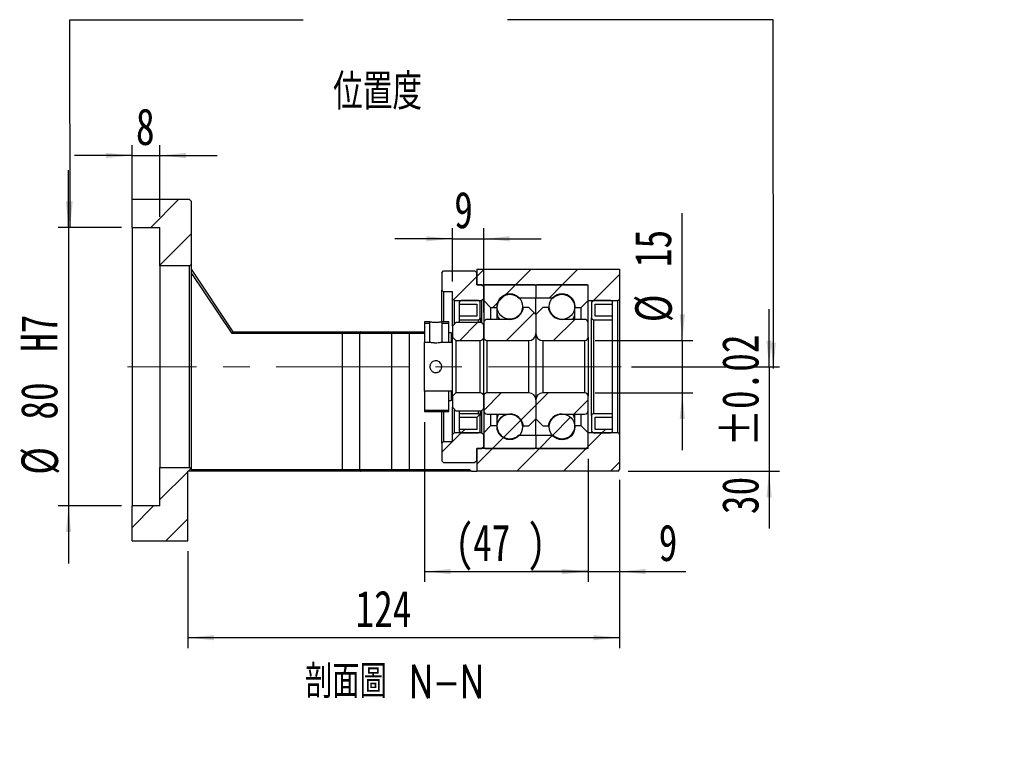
# Model space of a CAD drawing. Header units: millimetres. Extents: x 42 to 279, y 43 to 200.
# Tile 3 of 5: x 184 to 279, y 43 to 113. Entities that reach past the tile are written whole.
import ezdxf

# ---------------------------------------------------------------- set-up
doc = ezdxf.new("R2010")
doc.units = ezdxf.units.MM
doc.linetypes.add('CENTERX2', pattern=[20.32, 12.7, -2.54, 2.54, -2.54])
doc.layers.add('FORMAT', color=7, linetype='Continuous')
doc.styles.add('SLDTEXTSTYLE0', font='TXT', dxfattribs={"width": 0.75})
doc.styles.add('SLDTEXTSTYLE1', font='TXT', dxfattribs={"width": 0.75, "bigfont": 'bigfont'})
doc.dimstyles.new('SLDDIMSTYLE2', dxfattribs={"dimtxt": 3.5, "dimasz": 2.5, "dimexe": 0, "dimexo": 0.0625, "dimgap": 0.875, "dimtad": 1, "dimlfac": 3, "dimrnd": 1e-09, "dimzin": 12, "dimdsep": 46, "dimtxsty": 'SLDTEXTSTYLE0', "dimsah": 1, "dimcen": 0.09, "dimadec": 0, "dimazin": 3, "dimtfac": 1, "dimtofl": 0, "dimtmove": 0, "dimatfit": 3, "dimfxl": 1, "dimfrac": 2, "dimtolj": 1, "dimtzin": 12, "dimarcsym": 0})
doc.dimstyles.new('SLDDIMSTYLE4', dxfattribs={"dimtxt": 3.5, "dimasz": 2.5, "dimexe": 0, "dimexo": 0.0625, "dimgap": 0.875, "dimtad": 1, "dimlfac": 3, "dimrnd": 1e-09, "dimzin": 12, "dimdsep": 46, "dimtxsty": 'SLDTEXTSTYLE0', "dimsah": 1, "dimcen": 0.09, "dimadec": 0, "dimazin": 3, "dimtfac": 1, "dimtmove": 0, "dimatfit": 0, "dimfxl": 1, "dimfrac": 2, "dimtolj": 1, "dimtzin": 12, "dimarcsym": 0})
doc.dimstyles.new('SLDDIMSTYLE5', dxfattribs={"dimtxt": 3.5, "dimasz": 2.5, "dimexe": 0, "dimexo": 0.0625, "dimgap": 0.875, "dimtad": 1, "dimlfac": 3, "dimrnd": 1e-09, "dimzin": 12, "dimdsep": 46, "dimtxsty": 'SLDTEXTSTYLE0', "dimsah": 1, "dimcen": 0.09, "dimadec": 0, "dimazin": 3, "dimtfac": 1, "dimtmove": 0, "dimatfit": 0, "dimfxl": 1, "dimfrac": 2, "dimtolj": 1, "dimarcsym": 0})
doc.dimstyles.new('SLDDIMSTYLE6', dxfattribs={"dimtxt": 3.5, "dimasz": 2.5, "dimexe": 0, "dimexo": 0.0625, "dimgap": 0.875, "dimtad": 1, "dimlfac": 3, "dimrnd": 1e-09, "dimzin": 12, "dimdsep": 46, "dimtxsty": 'SLDTEXTSTYLE0', "dimsah": 1, "dimcen": 0.09, "dimadec": 0, "dimazin": 3, "dimtol": 1, "dimtp": 0.02, "dimtm": 0.02, "dimtfac": 1, "dimtmove": 0, "dimatfit": 0, "dimfxl": 1, "dimfrac": 2, "dimtolj": 1, "dimarcsym": 0})

# ---------------------------------------------------------------- blocks, each defined once
blk = doc.blocks.new('_D_6')
at = {"layer": 'FORMAT', "color": 7}
for p, q in [((195.014, 94.534), (195.014, 101.42)), ((197.681, 94.534), (197.681, 101.42)), ((195.014, 100.42), (189.514, 100.42)), ((195.014, 100.42), (197.681, 100.42)), ((197.681, 100.42), (203.181, 100.42))]:
    blk.add_line(p, q, dxfattribs=at)
for points in [[(195.014, 100.42), (192.514, 100.67), (192.514, 100.17)], [(197.681, 100.42), (200.181, 100.17), (200.181, 100.67)]]:
    blk.add_solid(points, dxfattribs=at)
at = {"layer": 'FORMAT', "color": 7, "insert": (195.391, 104.932), "char_height": 3.5, "attachment_point": 1, "style": 'SLDTEXTSTYLE0'}
blk.add_mtext('8', dxfattribs=at)
blk = doc.blocks.new('_D_7')
at = {"layer": 'FORMAT', "color": 7}
for p, q in [((188.936, 93.534), (188.936, 99.034)), ((194.014, 93.534), (187.936, 93.534)), ((188.936, 93.534), (188.936, 66.867)), ((194.014, 66.867), (187.936, 66.867)), ((188.936, 66.867), (188.936, 61.367))]:
    blk.add_line(p, q, dxfattribs=at)
for points in [[(188.936, 93.534), (189.186, 96.034), (188.686, 96.034)], [(188.936, 66.867), (188.686, 64.367), (189.186, 64.367)]]:
    blk.add_solid(points, dxfattribs=at)
at = {"layer": 'FORMAT', "color": 7, "char_height": 3.5, "attachment_point": 1, "rotation": 90, "style": 'SLDTEXTSTYLE0'}
for s, insert in [('H7', (184.37, 81.614)), ('80', (184.37, 75.129)), ('%%c', (184.424, 69.851))]:
    blk.add_mtext(s, dxfattribs=dict(at, insert=insert))
blk = doc.blocks.new('_D_8')
at = {"layer": 'FORMAT', "color": 7}
for p, q in [((241.681, 69.367), (241.681, 53.251)), ((200.348, 62.534), (200.348, 53.251)), ((241.681, 54.251), (200.348, 54.251))]:
    blk.add_line(p, q, dxfattribs=at)
for points in [[(200.348, 54.251), (202.848, 54.001), (202.848, 54.501)], [(241.681, 54.251), (239.181, 54.501), (239.181, 54.001)]]:
    blk.add_solid(points, dxfattribs=at)
at = {"layer": 'FORMAT', "color": 7, "insert": (216.406, 58.763), "char_height": 3.5, "attachment_point": 1, "style": 'SLDTEXTSTYLE0'}
blk.add_mtext('124', dxfattribs=at)
blk = doc.blocks.new('_D_9')
at = {"layer": 'FORMAT', "color": 7}
for p, q in [((223.014, 74.901), (223.014, 59.583)), ((238.681, 71.367), (238.681, 59.583)), ((223.014, 60.583), (238.681, 60.583))]:
    blk.add_line(p, q, dxfattribs=at)
for points in [[(223.014, 60.583), (225.514, 60.333), (225.514, 60.833)], [(238.681, 60.583), (236.181, 60.833), (236.181, 60.333)]]:
    blk.add_solid(points, dxfattribs=at)
at = {"layer": 'FORMAT', "color": 7, "char_height": 3.5, "attachment_point": 1, "style": 'SLDTEXTSTYLE0'}
for s, insert in [('(', (225.945, 65.095)), ('47', (227.666, 65.095)), (')', (232.838, 65.095))]:
    blk.add_mtext(s, dxfattribs=dict(at, insert=insert))
blk = doc.blocks.new('_D_10')
at = {"layer": 'FORMAT', "color": 7}
for p, q in [((238.681, 71.367), (238.681, 59.583)), ((241.681, 69.367), (241.681, 59.583)), ((238.681, 60.583), (233.181, 60.583)), ((238.681, 60.583), (241.681, 60.583)), ((241.681, 60.583), (248.022, 60.583))]:
    blk.add_line(p, q, dxfattribs=at)
for points in [[(238.681, 60.583), (236.181, 60.833), (236.181, 60.333)], [(241.681, 60.583), (244.181, 60.333), (244.181, 60.833)]]:
    blk.add_solid(points, dxfattribs=at)
at = {"layer": 'FORMAT', "color": 7, "insert": (245.436, 65.095), "char_height": 3.5, "attachment_point": 1, "style": 'SLDTEXTSTYLE0'}
blk.add_mtext('9', dxfattribs=at)
blk = doc.blocks.new('_D_11')
at = {"layer": 'FORMAT', "color": 7}
for p, q in [((225.681, 88.367), (225.681, 93.45)), ((228.681, 85.401), (228.681, 93.45)), ((225.681, 92.45), (220.181, 92.45)), ((225.681, 92.45), (228.681, 92.45)), ((228.681, 92.45), (234.181, 92.45))]:
    blk.add_line(p, q, dxfattribs=at)
for points in [[(225.681, 92.45), (223.181, 92.7), (223.181, 92.2)], [(228.681, 92.45), (231.181, 92.2), (231.181, 92.7)]]:
    blk.add_solid(points, dxfattribs=at)
at = {"layer": 'FORMAT', "color": 7, "insert": (225.861, 96.961), "char_height": 3.5, "attachment_point": 1, "style": 'SLDTEXTSTYLE0'}
blk.add_mtext('9', dxfattribs=at)
blk = doc.blocks.new('_D_12')
at = {"layer": 'FORMAT', "color": 7}
for p, q in [((247.697, 82.701), (247.697, 94.907)), ((239.348, 82.701), (248.697, 82.701)), ((247.697, 82.701), (247.697, 77.701)), ((239.348, 77.701), (248.697, 77.701)), ((247.697, 77.701), (247.697, 72.201))]:
    blk.add_line(p, q, dxfattribs=at)
for points in [[(247.697, 82.701), (247.947, 85.201), (247.447, 85.201)], [(247.697, 77.701), (247.447, 75.201), (247.947, 75.201)]]:
    blk.add_solid(points, dxfattribs=at)
at = {"layer": 'FORMAT', "color": 7, "char_height": 3.5, "attachment_point": 1, "rotation": 90, "style": 'SLDTEXTSTYLE0'}
for s, insert in [('15', (243.132, 89.735)), ('%%c', (243.185, 84.457))]:
    blk.add_mtext(s, dxfattribs=dict(at, insert=insert))
blk = doc.blocks.new('_D_13')
at = {"layer": 'FORMAT', "color": 7}
for p, q in [((256.003, 80.201), (256.003, 85.701)), ((242.843, 80.201), (257.003, 80.201)), ((256.003, 80.201), (256.003, 70.201)), ((242.514, 70.201), (257.003, 70.201)), ((256.003, 70.201), (256.003, 64.701))]:
    blk.add_line(p, q, dxfattribs=at)
for points in [[(256.003, 80.201), (256.253, 82.701), (255.753, 82.701)], [(256.003, 70.201), (255.753, 67.701), (256.253, 67.701)]]:
    blk.add_solid(points, dxfattribs=at)
at = {"layer": 'FORMAT', "color": 7, "char_height": 3.5, "attachment_point": 1, "rotation": 90, "style": 'SLDTEXTSTYLE0'}
for s, insert in [('±0.02', (251.491, 72.569)), ('30', (251.491, 66.084))]:
    blk.add_mtext(s, dxfattribs=dict(at, insert=insert))

msp = doc.modelspace()

# ---------------------------------------------------------------- hatches: boundary and pattern name
at = {"layer": 'FORMAT', "linetype": 'Continuous', "lineweight": 18}
h = msp.add_hatch(dxfattribs=at)
h.set_pattern_fill('ANSI31', color=256, style=0)
edge = h.paths.add_edge_path(flags=0)
edge.add_line((200.6811, 90.0341), (200.6811, 96.0341))
edge.add_line((200.6811, 96.0341), (200.5144, 96.2007))
edge.add_line((200.5144, 96.2007), (195.0144, 96.2007))
edge.add_line((195.0144, 96.2007), (195.0144, 93.5341))
edge.add_line((195.0144, 93.5341), (197.6811, 93.5341))
edge.add_line((197.6811, 93.5341), (197.6811, 89.8674))
edge.add_line((197.6811, 89.8674), (200.5144, 89.8674))
edge.add_arc((200.5144, 90.0341), 0.1667, 270, 360)
h = msp.add_hatch(dxfattribs=at)
h.set_pattern_fill('ANSI31', color=256, style=0)
h.paths.add_polyline_path([(225.6811, 86.7007), (225.8478, 86.5341), (228.5144, 86.5341), (228.6811, 86.7007), (228.6811, 87.8674), (228.5144, 88.0341), (228.0144, 88.0341), (228.0144, 89.2007), (227.8478, 89.3674), (224.8478, 89.3674), (224.6811, 89.2007), (224.6811, 87.5341), (224.8478, 87.3674), (225.6811, 87.3674)], flags=0)
h = msp.add_hatch(dxfattribs=at)
h.set_pattern_fill('ANSI31', color=256, style=0)
edge = h.paths.add_edge_path(flags=0)
edge.add_line((241.6811, 86.7007), (241.6811, 89.5341))
edge.add_line((241.6811, 89.5341), (228.0144, 89.5341))
edge.add_line((228.0144, 89.5341), (228.0144, 88.0341))
edge.add_line((228.0144, 88.0341), (238.6811, 88.0341))
edge.add_line((238.6811, 88.0341), (238.6811, 86.5341))
edge.add_line((238.6811, 86.5341), (241.5144, 86.5341))
edge.add_arc((241.5144, 86.7007), 0.1667, 270, 360)
h = msp.add_hatch(dxfattribs=at)
h.set_pattern_fill('ANSI31', color=256, style=0)
edge = h.paths.add_edge_path(flags=0)
edge.add_line((233.5811, 88.0341), (228.7811, 88.0341))
edge.add_arc((228.7811, 87.9341), 0.1, 90, 180)
edge.add_line((228.6811, 87.9341), (228.6811, 86.5341))
edge.add_line((228.6811, 86.5341), (229.3478, 85.8674))
edge.add_line((229.3478, 85.8674), (229.9478, 85.8674))
edge.add_arc((231.1811, 85.8674), 1.2333, 49.179109, 180, ccw=False)
edge.add_line((231.9873, 86.8007), (233.6811, 86.8007))
edge.add_line((233.6811, 86.8007), (233.6811, 87.9341))
edge.add_arc((233.5811, 87.9341), 0.1, 0, 90)
h = msp.add_hatch(dxfattribs=at)
h.set_pattern_fill('ANSI31', color=256, style=0)
edge = h.paths.add_edge_path(flags=0)
edge.add_line((238.6811, 86.5341), (238.6811, 87.9341))
edge.add_arc((238.5811, 87.9341), 0.1, 0, 90)
edge.add_line((238.5811, 88.0341), (233.7811, 88.0341))
edge.add_arc((233.7811, 87.9341), 0.1, 90, 180)
edge.add_line((233.6811, 87.9341), (233.6811, 86.8007))
edge.add_line((233.6811, 86.8007), (235.3749, 86.8007))
edge.add_arc((236.1811, 85.8674), 1.2333, 0, 130.820891, ccw=False)
edge.add_line((237.4144, 85.8674), (238.0144, 85.8674))
edge.add_line((238.0144, 85.8674), (238.6811, 86.5341))
h = msp.add_hatch(dxfattribs=at)
h.set_pattern_fill('ANSI31', color=256, style=0)
edge = h.paths.add_edge_path(flags=0)
edge.add_arc((231.1811, 85.9648), 1.221, 0, 360)
h = msp.add_hatch(dxfattribs=at)
h.set_pattern_fill('ANSI31', color=256, style=0)
edge = h.paths.add_edge_path(flags=0)
edge.add_arc((236.1811, 85.9674), 1.2333, 0, 360)
h = msp.add_hatch(dxfattribs=at)
h.set_pattern_fill('ANSI31', color=256, style=0)
edge = h.paths.add_edge_path(flags=0)
edge.add_line((226.3478, 86.2007), (228.0144, 86.2007))
edge.add_line((228.0144, 86.2007), (228.0144, 85.0341))
edge.add_line((228.0144, 85.0341), (226.3478, 85.0341))
edge.add_line((226.3478, 85.0341), (226.3478, 84.7007))
edge.add_line((226.3478, 84.7007), (228.1811, 84.7007))
edge.add_arc((228.1811, 84.8674), 0.1667, 270, 360)
edge.add_line((228.3478, 84.8674), (228.3478, 86.3674))
edge.add_arc((228.1811, 86.3674), 0.1667, 0, 90)
edge.add_line((228.1811, 86.5341), (226.5144, 86.5341))
edge.add_arc((226.5144, 86.3674), 0.1667, 90, 180)
edge.add_line((226.3478, 86.3674), (226.3478, 86.2007))
h = msp.add_hatch(dxfattribs=at)
h.set_pattern_fill('ANSI31', color=256, style=0)
edge = h.paths.add_edge_path(flags=0)
edge.add_line((233.6811, 83.3674), (233.6811, 85.2007))
edge.add_line((233.6811, 85.2007), (233.0144, 85.8674))
edge.add_line((233.0144, 85.8674), (232.4994, 85.8674))
edge.add_arc((231.1811, 86.0674), 1.3333, 270, 351.373073, ccw=False)
edge.add_line((231.1811, 84.7341), (229.0144, 84.7341))
edge.add_arc((229.0144, 84.4007), 0.3333, 90, 180)
edge.add_line((228.6811, 84.4007), (228.6811, 83.0341))
edge.add_arc((229.0144, 83.0341), 0.3333, 180, 270)
edge.add_line((229.0144, 82.7007), (233.0144, 82.7007))
edge.add_arc((233.0144, 83.3674), 0.6667, 270, 360)
h = msp.add_hatch(dxfattribs=at)
h.set_pattern_fill('ANSI31', color=256, style=0)
edge = h.paths.add_edge_path(flags=0)
edge.add_line((234.8629, 85.8674), (234.3478, 85.8674))
edge.add_line((234.3478, 85.8674), (233.6811, 85.2007))
edge.add_line((233.6811, 85.2007), (233.6811, 83.3674))
edge.add_arc((234.3478, 83.3674), 0.6667, 180, 270)
edge.add_line((234.3478, 82.7007), (238.3478, 82.7007))
edge.add_arc((238.3478, 83.0341), 0.3333, 270, 360)
edge.add_line((238.6811, 83.0341), (238.6811, 84.4007))
edge.add_arc((238.3478, 84.4007), 0.3333, 0, 90)
edge.add_line((238.3478, 84.7341), (236.1811, 84.7341))
edge.add_arc((236.1811, 86.0674), 1.3333, 188.626927, 270, ccw=False)
h = msp.add_hatch(dxfattribs=at)
h.set_pattern_fill('ANSI31', color=256, style=0)
edge = h.paths.add_edge_path(flags=0)
edge.add_line((241.0144, 85.0341), (239.3478, 85.0341))
edge.add_line((239.3478, 85.0341), (239.3478, 86.2007))
edge.add_line((239.3478, 86.2007), (241.0144, 86.2007))
edge.add_line((241.0144, 86.2007), (241.0144, 86.3674))
edge.add_arc((240.8478, 86.3674), 0.1667, 0, 90)
edge.add_line((240.8478, 86.5341), (239.1811, 86.5341))
edge.add_arc((239.1811, 86.3674), 0.1667, 90, 180)
edge.add_line((239.0144, 86.3674), (239.0144, 84.8674))
edge.add_arc((239.1811, 84.8674), 0.1667, 180, 270)
edge.add_line((239.1811, 84.7007), (241.0144, 84.7007))
edge.add_line((241.0144, 84.7007), (241.0144, 85.0341))
h = msp.add_hatch(dxfattribs=at)
h.set_pattern_fill('ANSI31', color=256, style=0)
h.paths.add_polyline_path([(223.5311, 84.5008), (223.0144, 84.5008), (223.0144, 82.534), (223.5311, 82.534)], flags=0)
h.paths.add_polyline_path([(223.0144, 82.5341), (223.0144, 84.5007), (223.5311, 84.5007), (223.5311, 82.5341)], flags=0)
h = msp.add_hatch(dxfattribs=at)
h.set_pattern_fill('ANSI31', color=256, style=0)
h.paths.add_polyline_path([(225.3478, 84.5008), (224.6644, 84.5008), (224.6644, 82.534), (225.6811, 82.534), (225.6811, 83.3508), (225.5811, 83.4508), (225.3478, 83.4508)], flags=0)
h.paths.add_polyline_path([(224.6644, 82.5341), (224.6644, 84.5007), (225.3477, 84.5007), (225.3477, 83.4507), (225.5811, 83.4507), (225.6811, 83.3507), (225.6811, 82.5341)], flags=0)
h = msp.add_hatch(dxfattribs=at)
h.set_pattern_fill('ANSI31', color=256, style=0)
edge = h.paths.add_edge_path(flags=0)
edge.add_line((225.6811, 83.0341), (226.0144, 82.7007))
edge.add_line((226.0144, 82.7007), (228.3478, 82.7007))
edge.add_arc((228.3478, 83.0341), 0.3333, 270, 360)
edge.add_line((228.6811, 83.0341), (228.6811, 84.0841))
edge.add_arc((228.3478, 84.0841), 0.3333, 0, 90)
edge.add_line((228.3478, 84.4174), (226.0144, 84.4174))
edge.add_line((226.0144, 84.4174), (225.6811, 84.0841))
edge.add_line((225.6811, 84.0841), (225.6811, 83.0341))
h = msp.add_hatch(dxfattribs=at)
h.set_pattern_fill('ANSI31', color=256, style=0)
h.paths.add_polyline_path([(225.6811, 77.8674), (223.0144, 77.8674), (223.0144, 75.9007), (225.3478, 75.9007), (225.3478, 76.9507), (225.5811, 76.9507), (225.6811, 77.0507)], flags=0)
h.paths.add_polyline_path([(223.0144, 75.9007), (223.0144, 77.8674), (225.6811, 77.8674), (225.6811, 77.0507), (225.5811, 76.9507), (225.3477, 76.9507), (225.3477, 75.9007)], flags=0)
h = msp.add_hatch(dxfattribs=at)
h.set_pattern_fill('ANSI31', color=256, style=0)
edge = h.paths.add_edge_path(flags=0)
edge.add_line((226.0144, 77.7007), (225.6811, 77.3674))
edge.add_line((225.6811, 77.3674), (225.6811, 76.3174))
edge.add_line((225.6811, 76.3174), (226.0144, 75.9841))
edge.add_line((226.0144, 75.9841), (228.3478, 75.9841))
edge.add_arc((228.3478, 76.3174), 0.3333, 270, 360)
edge.add_line((228.6811, 76.3174), (228.6811, 77.3674))
edge.add_arc((228.3478, 77.3674), 0.3333, 0, 90)
edge.add_line((228.3478, 77.7007), (226.0144, 77.7007))
h = msp.add_hatch(dxfattribs=at)
h.set_pattern_fill('ANSI31', color=256, style=0)
edge = h.paths.add_edge_path(flags=0)
edge.add_line((232.4994, 74.5341), (233.0144, 74.5341))
edge.add_line((233.0144, 74.5341), (233.6811, 75.2007))
edge.add_line((233.6811, 75.2007), (233.6811, 77.0341))
edge.add_arc((233.0144, 77.0341), 0.6667, 360, 450)
edge.add_line((233.0144, 77.7007), (229.0144, 77.7007))
edge.add_arc((229.0144, 77.3674), 0.3333, 90, 180)
edge.add_line((228.6811, 77.3674), (228.6811, 76.0007))
edge.add_arc((229.0144, 76.0007), 0.3333, 180, 270)
edge.add_line((229.0144, 75.6674), (231.1811, 75.6674))
edge.add_arc((231.1811, 74.3341), 1.3333, 8.626927, 90, ccw=False)
h = msp.add_hatch(dxfattribs=at)
h.set_pattern_fill('ANSI31', color=256, style=0)
edge = h.paths.add_edge_path(flags=0)
edge.add_line((233.6811, 77.0341), (233.6811, 75.2007))
edge.add_line((233.6811, 75.2007), (234.3478, 74.5341))
edge.add_line((234.3478, 74.5341), (234.8629, 74.5341))
edge.add_arc((236.1811, 74.3341), 1.3333, 90, 171.373073, ccw=False)
edge.add_line((236.1811, 75.6674), (238.3478, 75.6674))
edge.add_arc((238.3478, 76.0007), 0.3333, 270, 360)
edge.add_line((238.6811, 76.0007), (238.6811, 77.3674))
edge.add_arc((238.3478, 77.3674), 0.3333, 0, 90)
edge.add_line((238.3478, 77.7007), (234.3478, 77.7007))
edge.add_arc((234.3478, 77.0341), 0.6667, 90, 180)
h = msp.add_hatch(dxfattribs=at)
h.set_pattern_fill('ANSI31', color=256, style=0)
edge = h.paths.add_edge_path(flags=0)
edge.add_line((226.3478, 75.3674), (228.0144, 75.3674))
edge.add_line((228.0144, 75.3674), (228.0144, 74.2007))
edge.add_line((228.0144, 74.2007), (226.3478, 74.2007))
edge.add_line((226.3478, 74.2007), (226.3478, 74.0341))
edge.add_arc((226.5144, 74.0341), 0.1667, 180, 270)
edge.add_line((226.5144, 73.8674), (228.1811, 73.8674))
edge.add_arc((228.1811, 74.0341), 0.1667, 270, 360)
edge.add_line((228.3478, 74.0341), (228.3478, 75.5341))
edge.add_arc((228.1811, 75.5341), 0.1667, 0, 90)
edge.add_line((228.1811, 75.7007), (226.3478, 75.7007))
edge.add_line((226.3478, 75.7007), (226.3478, 75.3674))
h = msp.add_hatch(dxfattribs=at)
h.set_pattern_fill('ANSI31', color=256, style=0)
edge = h.paths.add_edge_path(flags=0)
edge.add_arc((231.1811, 74.4367), 1.221, 0, 360)
h = msp.add_hatch(dxfattribs=at)
h.set_pattern_fill('ANSI31', color=256, style=0)
edge = h.paths.add_edge_path(flags=0)
edge.add_arc((236.1811, 74.4341), 1.2333, 0, 360)
h = msp.add_hatch(dxfattribs=at)
h.set_pattern_fill('ANSI31', color=256, style=0)
edge = h.paths.add_edge_path(flags=0)
edge.add_line((241.0144, 74.2007), (239.3478, 74.2007))
edge.add_line((239.3478, 74.2007), (239.3478, 75.3674))
edge.add_line((239.3478, 75.3674), (241.0144, 75.3674))
edge.add_line((241.0144, 75.3674), (241.0144, 75.7007))
edge.add_line((241.0144, 75.7007), (239.1811, 75.7007))
edge.add_arc((239.1811, 75.5341), 0.1667, 90, 180)
edge.add_line((239.0144, 75.5341), (239.0144, 74.0341))
edge.add_arc((239.1811, 74.0341), 0.1667, 180, 270)
edge.add_line((239.1811, 73.8674), (240.8478, 73.8674))
edge.add_arc((240.8478, 74.0341), 0.1667, 270, 360)
edge.add_line((241.0144, 74.0341), (241.0144, 74.2007))
h = msp.add_hatch(dxfattribs=at)
h.set_pattern_fill('ANSI31', color=256, style=0)
edge = h.paths.add_edge_path(flags=0)
edge.add_line((228.6811, 73.8674), (228.6811, 72.4674))
edge.add_arc((228.7811, 72.4674), 0.1, 180, 270)
edge.add_line((228.7811, 72.3674), (233.5811, 72.3674))
edge.add_arc((233.5811, 72.4674), 0.1, 270, 360)
edge.add_line((233.6811, 72.4674), (233.6811, 73.6007))
edge.add_line((233.6811, 73.6007), (231.9873, 73.6007))
edge.add_arc((231.1811, 74.5341), 1.2333, 180, 310.820891, ccw=False)
edge.add_line((229.9478, 74.5341), (229.3478, 74.5341))
edge.add_line((229.3478, 74.5341), (228.6811, 73.8674))
h = msp.add_hatch(dxfattribs=at)
h.set_pattern_fill('ANSI31', color=256, style=0)
edge = h.paths.add_edge_path(flags=0)
edge.add_line((233.7811, 72.3674), (238.5811, 72.3674))
edge.add_arc((238.5811, 72.4674), 0.1, 270, 360)
edge.add_line((238.6811, 72.4674), (238.6811, 73.8674))
edge.add_line((238.6811, 73.8674), (238.0144, 74.5341))
edge.add_line((238.0144, 74.5341), (237.4144, 74.5341))
edge.add_arc((236.1811, 74.5341), 1.2333, 229.179109, 360, ccw=False)
edge.add_line((235.3749, 73.6007), (233.6811, 73.6007))
edge.add_line((233.6811, 73.6007), (233.6811, 72.4674))
edge.add_arc((233.7811, 72.4674), 0.1, 180, 270)
h = msp.add_hatch(dxfattribs=at)
h.set_pattern_fill('ANSI31', color=256, style=0)
h.paths.add_polyline_path([(225.8478, 73.8674), (225.6811, 73.7007), (225.6811, 73.0341), (224.8478, 73.0341), (224.6811, 72.8674), (224.6811, 71.2007), (224.8478, 71.0341), (227.8478, 71.0341), (228.0144, 71.2007), (228.0144, 72.3674), (228.5144, 72.3674), (228.6811, 72.5341), (228.6811, 73.7007), (228.5144, 73.8674)], flags=0)
h = msp.add_hatch(dxfattribs=at)
h.set_pattern_fill('ANSI31', color=256, style=0)
edge = h.paths.add_edge_path(flags=0)
edge.add_line((241.6811, 70.3674), (241.6811, 73.7007))
edge.add_arc((241.5144, 73.7007), 0.1667, 0, 90)
edge.add_line((241.5144, 73.8674), (238.6811, 73.8674))
edge.add_line((238.6811, 73.8674), (238.6811, 72.3674))
edge.add_line((238.6811, 72.3674), (228.0144, 72.3674))
edge.add_line((228.0144, 72.3674), (228.0144, 70.2007))
edge.add_line((228.0144, 70.2007), (241.5144, 70.2007))
edge.add_arc((241.5144, 70.3674), 0.1667, 270, 360)
h = msp.add_hatch(dxfattribs=at)
h.set_pattern_fill('ANSI31', color=256, style=0)
edge = h.paths.add_edge_path(flags=0)
edge.add_line((197.6811, 70.5341), (197.6811, 66.8674))
edge.add_line((197.6811, 66.8674), (195.0144, 66.8674))
edge.add_line((195.0144, 66.8674), (195.0144, 63.5341))
edge.add_line((195.0144, 63.5341), (200.3478, 63.5341))
edge.add_line((200.3478, 63.5341), (200.3478, 70.2007))
edge.add_line((200.3478, 70.2007), (200.6811, 70.2007))
edge.add_line((200.6811, 70.2007), (200.6811, 70.3674))
edge.add_arc((200.5144, 70.3674), 0.1667, 0, 90)
edge.add_line((200.5144, 70.5341), (197.6811, 70.5341))

# ---------------------------------------------------------------- linework, layer by layer
at = {"color": 7, "linetype": 'Continuous', "lineweight": 25}
for p, q in [((195.0144, 93.5341), (195.0144, 96.2007)), ((200.5144, 96.2007), (195.0144, 96.2007)), ((200.5144, 96.2007), (200.6811, 96.0341)), ((200.6811, 96.0341), (200.6811, 90.0341)), ((195.0144, 93.5341), (197.6811, 93.5341)), ((195.0144, 93.5341), (195.0144, 66.8674)), ((197.6811, 89.8674), (197.6811, 93.5341)), ((197.6811, 89.8674), (197.6811, 70.5341)), ((200.5144, 89.8674), (197.6811, 89.8674)), ((200.5144, 70.5341), (200.5144, 89.8674)), ((200.6811, 90.0341), (200.6811, 70.3674)), ((200.6811, 89.5341), (204.6811, 83.5341)), ((204.5919, 83.3674), (200.6811, 89.2336)), ((224.6811, 89.2007), (224.8478, 89.3674)), ((224.6811, 89.2007), (224.6811, 87.5341)), ((224.8478, 89.3674), (227.8478, 89.3674)), ((227.8478, 89.3674), (228.0144, 89.2007)), ((228.0144, 89.5341), (228.0144, 88.0341)), ((228.0144, 89.5341), (241.6811, 89.5341)), ((228.0144, 88.0341), (228.0144, 89.2007)), ((241.6811, 89.5341), (241.6811, 86.7007)), ((228.5144, 88.0341), (228.0144, 88.0341)), ((228.0144, 88.0341), (238.6811, 88.0341)), ((228.5144, 88.0341), (228.6811, 87.8674)), ((228.6811, 87.9341), (228.6811, 86.5341)), ((228.6811, 86.7007), (228.6811, 87.8674)), ((233.5811, 88.0341), (228.7811, 88.0341)), ((233.6811, 87.9341), (233.6811, 86.8007)), ((238.5811, 88.0341), (233.7811, 88.0341)), ((238.6811, 86.5341), (238.6811, 88.0341)), ((238.6811, 86.5341), (238.6811, 87.9341)), ((224.8478, 87.3674), (224.6811, 87.5341)), ((224.6811, 84.5022), (224.6811, 87.5341)), ((225.6811, 87.3674), (224.8478, 87.3674)), ((224.8478, 87.3674), (224.8478, 84.5008)), ((225.6811, 86.7007), (225.6811, 87.3674)), ((231.9873, 86.8007), (233.6811, 86.8007)), ((233.6811, 86.8007), (235.3749, 86.8007)), ((233.6811, 85.2007), (233.6811, 86.8007)), ((225.8478, 86.5341), (225.6811, 86.7007)), ((225.6811, 84.0841), (225.6811, 86.7007)), ((225.8478, 86.5341), (228.5144, 86.5341)), ((225.8478, 86.5341), (225.8478, 84.2507)), ((226.3478, 86.3674), (226.3478, 86.2007)), ((226.3478, 86.2007), (226.3478, 85.0341)), ((226.3478, 86.2007), (228.0144, 86.2007)), ((228.1811, 86.5341), (226.5144, 86.5341)), ((228.0144, 86.2007), (228.0144, 85.0341)), ((228.3478, 84.8674), (228.3478, 86.3674)), ((228.6811, 86.7007), (228.5144, 86.5341)), ((228.5144, 84.3728), (228.5144, 86.5341)), ((228.6811, 86.5341), (229.3478, 85.8674)), ((228.6811, 86.5341), (228.6811, 84.4007)), ((229.3478, 85.8674), (229.9478, 85.8674)), ((229.3478, 85.8674), (229.3478, 84.7341)), ((229.9478, 85.8674), (229.9478, 84.7341)), ((233.0144, 85.8674), (232.4994, 85.8674)), ((233.6811, 85.2007), (233.0144, 85.8674)), ((234.3478, 85.8674), (233.6811, 85.2007)), ((234.8629, 85.8674), (234.3478, 85.8674)), ((237.4144, 84.7341), (237.4144, 85.8674)), ((237.4144, 85.8674), (238.0144, 85.8674)), ((238.0144, 85.8674), (238.6811, 86.5341)), ((238.0144, 84.7341), (238.0144, 85.8674)), ((238.6811, 84.4007), (238.6811, 86.5341)), ((238.6811, 86.5341), (241.5144, 86.5341)), ((239.0144, 86.3674), (239.0144, 84.8674)), ((240.8478, 86.5341), (239.1811, 86.5341)), ((239.3478, 86.2007), (241.0144, 86.2007)), ((239.3478, 85.0341), (239.3478, 86.2007)), ((241.0144, 86.2007), (241.0144, 86.3674)), ((241.0144, 85.0341), (241.0144, 86.2007)), ((241.5144, 73.8674), (241.5144, 86.5341)), ((241.6811, 86.7007), (241.6811, 73.7007)), ((228.0144, 85.0341), (226.3478, 85.0341)), ((226.3478, 85.0341), (226.3478, 84.7007)), ((228.3478, 84.8674), (228.3478, 84.4174)), ((233.6811, 85.2007), (233.6811, 83.3674)), ((239.0144, 75.5341), (239.0144, 84.8674)), ((241.0144, 85.0341), (239.3478, 85.0341)), ((241.0144, 84.7007), (241.0144, 85.0341)), ((223.5311, 84.5008), (223.0144, 84.5008)), ((223.0144, 84.5008), (223.0144, 82.534)), ((223.5311, 84.5007), (223.0144, 84.5007)), ((223.0144, 84.5007), (223.0144, 82.5341)), ((223.0144, 84.3818), (223.5311, 84.3818)), ((223.5311, 82.534), (223.5311, 84.5008)), ((223.5311, 82.5341), (223.5311, 84.5007)), ((224.6644, 84.5008), (224.6644, 82.534)), ((225.3478, 84.5008), (224.6644, 84.5008)), ((224.6644, 84.5007), (224.6644, 82.5341)), ((225.3477, 84.5007), (224.6644, 84.5007)), ((224.6644, 84.3818), (225.3477, 84.3818)), ((225.3477, 83.4507), (225.3477, 84.5007)), ((225.3478, 83.4508), (225.3478, 84.5008)), ((225.6811, 84.0841), (226.0144, 84.4174)), ((225.6811, 84.0841), (225.6811, 83.0341)), ((228.3478, 84.4174), (226.0144, 84.4174)), ((226.3478, 84.7007), (226.3478, 84.4174)), ((226.3478, 84.7007), (228.1811, 84.7007)), ((228.6811, 84.4007), (228.6811, 83.0341)), ((228.6811, 83.0341), (228.6811, 84.0841)), ((231.1811, 84.7341), (229.0144, 84.7341)), ((238.3478, 84.7341), (236.1811, 84.7341)), ((238.6811, 83.0341), (238.6811, 84.4007)), ((239.1811, 84.7007), (239.1811, 75.7007)), ((239.1811, 84.7007), (241.0144, 84.7007)), ((241.0144, 75.7007), (241.0144, 84.7007)), ((204.6811, 83.5341), (204.5919, 83.3674)), ((215.1636, 83.3674), (204.5919, 83.3674)), ((204.6811, 83.5341), (215.1636, 83.5341)), ((215.1636, 83.5341), (215.1636, 83.3674)), ((215.1636, 83.5341), (216.8782, 83.5341)), ((216.7965, 83.3674), (215.1636, 83.3674)), ((215.1636, 70.3674), (215.1636, 83.3674)), ((219.899, 83.3674), (216.7965, 83.3674)), ((216.7965, 83.3674), (216.7965, 70.3674)), ((216.8782, 83.5341), (219.8174, 83.5341)), ((219.8174, 83.5341), (221.5319, 83.5341)), ((219.899, 70.3674), (219.899, 83.3674)), ((221.5319, 83.3674), (219.899, 83.3674)), ((221.5319, 83.5341), (221.5319, 83.3674)), ((221.5319, 83.5341), (223.0144, 83.5341)), ((221.5319, 83.3674), (221.5319, 70.3674)), ((225.5811, 83.4507), (225.3477, 83.4507)), ((225.3477, 82.5341), (225.3477, 83.4507)), ((225.5811, 83.4508), (225.3478, 83.4508)), ((225.5811, 83.4508), (225.6811, 83.3508)), ((225.5811, 83.4507), (225.5811, 82.5341)), ((225.5811, 83.4507), (225.6811, 83.3507)), ((225.6811, 82.534), (225.6811, 83.3508)), ((225.6811, 82.5341), (225.6811, 83.3507)), ((226.0144, 82.7007), (225.6811, 83.0341)), ((228.6811, 77.3674), (228.6811, 83.0341)), ((233.6811, 83.3674), (233.6811, 77.0341)), ((238.6811, 83.0341), (238.6811, 77.3674)), ((223.0144, 82.5341), (223.5311, 82.5341)), ((223.0144, 77.8674), (223.0144, 82.534)), ((223.0144, 82.534), (223.5311, 82.534)), ((224.6644, 82.5341), (225.6811, 82.5341)), ((224.6644, 82.534), (225.6811, 82.534)), ((225.6811, 77.8674), (225.6811, 82.534)), ((226.0144, 82.7007), (226.0144, 77.7007)), ((226.0144, 82.7007), (228.3478, 82.7007)), ((228.3478, 77.7007), (228.3478, 82.7007)), ((229.0144, 82.7007), (233.0144, 82.7007)), ((229.0144, 77.7007), (229.0144, 82.7007)), ((233.0144, 77.7007), (233.0144, 82.7007)), ((234.3478, 82.7007), (234.3478, 77.7007)), ((234.3478, 82.7007), (238.3478, 82.7007)), ((238.3478, 82.7007), (238.3478, 77.7007)), ((225.6811, 77.8674), (223.0144, 77.8674)), ((225.6811, 77.8674), (223.0144, 77.8674)), ((223.0144, 77.8674), (223.0144, 75.9007)), ((223.0144, 77.8674), (223.0144, 75.9007)), ((225.3477, 76.9507), (225.3477, 77.8674)), ((225.5811, 77.8674), (225.5811, 76.9507)), ((225.6811, 77.0507), (225.6811, 77.8674)), ((225.6811, 77.0507), (225.6811, 77.8674)), ((225.6811, 77.3674), (226.0144, 77.7007)), ((225.6811, 77.3674), (225.6811, 76.3174)), ((228.3478, 77.7007), (226.0144, 77.7007)), ((228.6811, 77.3674), (228.6811, 76.0007)), ((228.6811, 76.3174), (228.6811, 77.3674)), ((233.0144, 77.7007), (229.0144, 77.7007)), ((238.3478, 77.7007), (234.3478, 77.7007)), ((238.6811, 76.0007), (238.6811, 77.3674)), ((225.3477, 76.9507), (225.5811, 76.9507)), ((225.3477, 75.9007), (225.3477, 76.9507)), ((225.3478, 76.9507), (225.5811, 76.9507)), ((225.3478, 75.9007), (225.3478, 76.9507)), ((225.6811, 77.0507), (225.5811, 76.9507)), ((225.6811, 77.0507), (225.5811, 76.9507)), ((233.6811, 77.0341), (233.6811, 75.2007)), ((225.3477, 76.0197), (223.0144, 76.0197)), ((223.0144, 75.9007), (225.3478, 75.9007)), ((223.0144, 75.9007), (225.3477, 75.9007)), ((224.6811, 72.8674), (224.6811, 75.9007)), ((224.8478, 75.9007), (224.8478, 73.0341)), ((225.6811, 73.7007), (225.6811, 76.3174)), ((226.0144, 75.9841), (225.6811, 76.3174)), ((225.8478, 76.1507), (225.8478, 73.8674)), ((226.0144, 75.9841), (228.3478, 75.9841)), ((226.3478, 75.9841), (226.3478, 75.7007)), ((228.1811, 75.7007), (226.3478, 75.7007)), ((226.3478, 75.7007), (226.3478, 75.3674)), ((228.3478, 75.9841), (228.3478, 75.5341)), ((228.3478, 74.0341), (228.3478, 75.5341)), ((228.5144, 73.8674), (228.5144, 76.0287)), ((228.6811, 76.0007), (228.6811, 73.8674)), ((229.0144, 75.6674), (231.1811, 75.6674)), ((229.3478, 75.6674), (229.3478, 74.5341)), ((229.9478, 75.6674), (229.9478, 74.5341)), ((236.1811, 75.6674), (238.3478, 75.6674)), ((237.4144, 74.5341), (237.4144, 75.6674)), ((238.0144, 74.5341), (238.0144, 75.6674)), ((238.6811, 73.8674), (238.6811, 76.0007)), ((239.0144, 75.5341), (239.0144, 74.0341)), ((241.0144, 75.7007), (239.1811, 75.7007)), ((241.0144, 75.3674), (241.0144, 75.7007)), ((226.3478, 75.3674), (228.0144, 75.3674)), ((226.3478, 75.3674), (226.3478, 74.2007)), ((228.0144, 75.3674), (228.0144, 74.2007)), ((229.3478, 74.5341), (228.6811, 73.8674)), ((229.9478, 74.5341), (229.3478, 74.5341)), ((232.4994, 74.5341), (233.0144, 74.5341)), ((233.0144, 74.5341), (233.6811, 75.2007)), ((233.6811, 75.2007), (234.3478, 74.5341)), ((233.6811, 73.6007), (233.6811, 75.2007)), ((234.3478, 74.5341), (234.8629, 74.5341)), ((238.0144, 74.5341), (237.4144, 74.5341)), ((238.6811, 73.8674), (238.0144, 74.5341)), ((239.3478, 75.3674), (241.0144, 75.3674)), ((239.3478, 74.2007), (239.3478, 75.3674)), ((241.0144, 74.2007), (241.0144, 75.3674)), ((225.6811, 73.7007), (225.8478, 73.8674)), ((225.6811, 73.0341), (225.6811, 73.7007)), ((228.5144, 73.8674), (225.8478, 73.8674)), ((228.0144, 74.2007), (226.3478, 74.2007)), ((226.3478, 74.2007), (226.3478, 74.0341)), ((226.5144, 73.8674), (228.1811, 73.8674)), ((228.5144, 73.8674), (228.6811, 73.7007)), ((228.6811, 73.8674), (228.6811, 72.4674)), ((228.6811, 72.5341), (228.6811, 73.7007)), ((233.6811, 73.6007), (231.9873, 73.6007)), ((233.6811, 73.6007), (233.6811, 72.4674)), ((235.3749, 73.6007), (233.6811, 73.6007)), ((238.6811, 72.4674), (238.6811, 73.8674)), ((238.6811, 72.3674), (238.6811, 73.8674)), ((241.5144, 73.8674), (238.6811, 73.8674)), ((239.1811, 73.8674), (240.8478, 73.8674)), ((241.0144, 74.2007), (239.3478, 74.2007)), ((241.0144, 74.0341), (241.0144, 74.2007)), ((241.6811, 73.7007), (241.6811, 70.3674)), ((224.6811, 72.8674), (224.8478, 73.0341)), ((224.6811, 72.8674), (224.6811, 71.2007)), ((224.8478, 73.0341), (225.6811, 73.0341)), ((228.0144, 72.3674), (228.5144, 72.3674)), ((228.0144, 71.2007), (228.0144, 72.3674)), ((228.0144, 72.3674), (228.0144, 70.2007)), ((238.6811, 72.3674), (228.0144, 72.3674)), ((228.6811, 72.5341), (228.5144, 72.3674)), ((228.7811, 72.3674), (233.5811, 72.3674)), ((233.7811, 72.3674), (238.5811, 72.3674)), ((224.8478, 71.0341), (224.6811, 71.2007)), ((224.8478, 71.0341), (227.8478, 71.0341)), ((228.0144, 71.2007), (227.8478, 71.0341)), ((197.6811, 70.5341), (200.5144, 70.5341)), ((197.6811, 66.8674), (197.6811, 70.5341)), ((200.3478, 63.5341), (200.3478, 70.2007)), ((200.6811, 70.2007), (200.3478, 70.2007)), ((200.6811, 70.3674), (200.6811, 70.2007)), ((200.6811, 70.3674), (215.1636, 70.3674)), ((215.1636, 70.2007), (200.6811, 70.2007)), ((215.1636, 70.3674), (216.7965, 70.3674)), ((215.1636, 70.3674), (215.1636, 70.2007)), ((216.8782, 70.2007), (215.1636, 70.2007)), ((216.7965, 70.3674), (219.899, 70.3674)), ((219.8174, 70.2007), (216.8782, 70.2007)), ((221.5319, 70.2007), (219.8174, 70.2007)), ((219.899, 70.3674), (221.5319, 70.3674)), ((221.5319, 70.3674), (221.5319, 70.2007)), ((221.5319, 70.3674), (227.3478, 70.3674)), ((227.5144, 70.2007), (221.5319, 70.2007)), ((227.5144, 70.2007), (228.0144, 70.2007)), ((241.5144, 70.2007), (228.0144, 70.2007)), ((195.0144, 63.5341), (195.0144, 66.8674)), ((197.6811, 66.8674), (195.0144, 66.8674)), ((195.0144, 63.5341), (200.3478, 63.5341))]:
    msp.add_line(p, q, dxfattribs=at)
at = {"color": 8, "linetype": 'Continuous', "lineweight": 25}
for p, q in [((228.1811, 84.4174), (228.1811, 84.7007)), ((223.0144, 83.3674), (221.5319, 83.3674)), ((228.1811, 75.7007), (228.1811, 75.9841))]:
    msp.add_line(p, q, dxfattribs=at)
at = {"color": 7, "linetype": 'Continuous', "lineweight": 25, "flags": 128}
for points in [[(232.4115, 85.5538), (232.3934, 85.696), (232.3827, 85.7476)], [(234.9816, 85.6803), (234.9688, 85.6199), (234.9565, 85.54)], [(216.8782, 83.5341), (216.8622, 83.5309), (216.8469, 83.5214), (216.8328, 83.506), (216.8204, 83.4853), (216.8103, 83.46), (216.8027, 83.4312), (216.7981, 83.3999), (216.7965, 83.3674)], [(219.8174, 83.5341), (219.8333, 83.5309), (219.8486, 83.5214), (219.8627, 83.506), (219.8751, 83.4853), (219.8853, 83.46), (219.8928, 83.4312), (219.8975, 83.3999), (219.899, 83.3674)], [(232.3714, 74.7598), (232.3934, 74.8563), (232.3976, 74.8799)], [(234.956, 74.8602), (234.9688, 74.7755), (234.9809, 74.7181)], [(216.7965, 70.3674), (216.7981, 70.3349), (216.8027, 70.3036), (216.8103, 70.2748), (216.8204, 70.2496), (216.8328, 70.2288), (216.8469, 70.2134), (216.8622, 70.2039), (216.8782, 70.2007)], [(219.899, 70.3674), (219.8975, 70.3349), (219.8928, 70.3036), (219.8853, 70.2748), (219.8751, 70.2496), (219.8627, 70.2288), (219.8486, 70.2134), (219.8333, 70.2039), (219.8174, 70.2007)]]:
    msp.add_lwpolyline(points, dxfattribs=at)
at = {"color": 7, "linetype": 'Continuous', "lineweight": 25}
for centre, radius in [((231.1811, 85.9648), 1.221), ((236.1811, 85.9674), 1.2333), ((236.1811, 85.9674), 1.2333), ((231.1811, 74.4367), 1.221), ((236.1811, 74.4341), 1.2333)]:
    msp.add_circle(centre, radius, dxfattribs=at)
for centre, radius, start, end in [((200.5144, 90.0341), 0.1667, 270, 0), ((228.7811, 87.9341), 0.1, 90, 180), ((233.5811, 87.9341), 0.1, 0, 90), ((233.7811, 87.9341), 0.1, 90, 180), ((238.5811, 87.9341), 0.1, 0, 90), ((231.1811, 85.8674), 1.2333, 49.179109, 180), ((236.1811, 85.8674), 1.2333, 0, 130.820891), ((226.5144, 86.3674), 0.1667, 90, 180), ((228.1811, 86.3674), 0.1667, 0, 90), ((231.1811, 86.0674), 1.3333, 270, 351.373073), ((236.1811, 86.0674), 1.3333, 188.626927, 270), ((239.1811, 86.3674), 0.1667, 90, 180), ((240.8478, 86.3674), 0.1667, 0, 90), ((241.5144, 86.7007), 0.1667, 270, 0), ((228.1811, 84.8674), 0.1667, 270, 0), ((231.1811, 85.4694), 1.2333, 182.429317, 216.59795), ((236.1811, 85.3933), 1.2333, 327.691125, 357.553646), ((239.1811, 84.8674), 0.1667, 180, 270), ((228.3478, 84.0841), 0.3333, 0, 90), ((229.0144, 84.4007), 0.3333, 90, 180), ((238.3478, 84.4007), 0.3333, 0, 90), ((228.3478, 83.0341), 0.3333, 270, 0), ((229.0144, 83.0341), 0.3333, 180, 270), ((233.0144, 83.3674), 0.6667, 270, 0), ((234.3478, 83.3674), 0.6667, 180, 270), ((238.3478, 83.0341), 0.3333, 270, 0), ((228.3478, 77.3674), 0.3333, 0, 90), ((229.0144, 77.3674), 0.3333, 90, 180), ((233.0144, 77.0341), 0.6667, 360, 90), ((234.3478, 77.0341), 0.6667, 90, 180), ((238.3478, 77.3674), 0.3333, 0, 90), ((228.1811, 75.5341), 0.1667, 0, 90), ((228.3478, 76.3174), 0.3333, 270, 0), ((229.0144, 76.0007), 0.3333, 180, 270), ((231.1811, 74.4367), 1.2333, 93.735364, 177.676029), ((231.1811, 75.0829), 1.2333, 151.712189, 177.536686), ((231.1811, 74.3341), 1.3333, 8.626927, 90), ((231.1811, 74.4367), 1.2333, 0, 76.500195), ((236.1811, 74.3341), 1.3333, 90, 171.373073), ((236.1811, 75.0021), 1.2333, 2.444978, 32.645222), ((238.3478, 76.0007), 0.3333, 270, 360), ((239.1811, 75.5341), 0.1667, 90, 180), ((231.1811, 74.5341), 1.2333, 180, 310.820891), ((236.1811, 74.5341), 1.2333, 229.179109, 360), ((226.5144, 74.0341), 0.1667, 180, 270), ((228.1811, 74.0341), 0.1667, 270, 0), ((231.1811, 74.4367), 1.2333, 317.472499, 0), ((239.1811, 74.0341), 0.1667, 180, 270), ((240.8478, 74.0341), 0.1667, 270, 0), ((241.5144, 73.7007), 0.1667, 0, 90), ((228.7811, 72.4674), 0.1, 180, 270), ((233.5811, 72.4674), 0.1, 270, 360), ((233.7811, 72.4674), 0.1, 180, 270), ((238.5811, 72.4674), 0.1, 270, 0), ((200.5144, 70.3674), 0.1667, 0, 90), ((227.5144, 70.3674), 0.1667, 180, 270), ((241.5144, 70.3674), 0.1667, 270, 0)]:
    msp.add_arc(centre, radius, start, end, dxfattribs=at)
for points, knots in [([(223.5311, 84.5008), (223.5311, 84.5008), (223.5348, 84.5003), (223.5493, 84.4984), (223.56, 84.497), (223.6027, 84.4918), (223.6443, 84.487), (223.7234, 84.4796), (223.752, 84.4772), (223.8133, 84.4726), (223.8465, 84.4705), (223.915, 84.4671), (223.9503, 84.4657), (224.023, 84.4638), (224.0606, 84.4633), (224.1715, 84.4633), (224.2461, 84.4653), (224.3825, 84.4722), (224.4456, 84.4771), (224.5241, 84.4845), (224.548, 84.4869), (224.5891, 84.4915), (224.6066, 84.4935), (224.6494, 84.4987), (224.6644, 84.5008), (224.6644, 84.5008)], [0, 0, 0, 0, 0.0625, 0.0625, 0.125, 0.125, 0.25, 0.25, 0.3125, 0.3125, 0.375, 0.375, 0.4375, 0.4375, 0.5, 0.5, 0.625, 0.625, 0.75, 0.75, 0.8125, 0.8125, 0.875, 0.875, 1, 1, 1, 1]), ([(224.6644, 82.534), (224.6644, 82.534), (224.6494, 82.5303), (224.6069, 82.5207), (224.5891, 82.5168), (224.5479, 82.5084), (224.5246, 82.5039), (224.4723, 82.4948), (224.4433, 82.4902), (224.382, 82.4818), (224.3495, 82.4779), (224.2461, 82.468), (224.1723, 82.4642), (224.0602, 82.4642), (224.0233, 82.4651), (223.9505, 82.4687), (223.9144, 82.4714), (223.8118, 82.4812), (223.7489, 82.4903), (223.6449, 82.5085), (223.6028, 82.5175), (223.5602, 82.5271), (223.5492, 82.5297), (223.5347, 82.5332), (223.5311, 82.534), (223.5311, 82.534)], [0, 0, 0, 0, 0.125, 0.125, 0.1875, 0.1875, 0.25, 0.25, 0.3125, 0.3125, 0.375, 0.375, 0.5, 0.5, 0.5625, 0.5625, 0.625, 0.625, 0.75, 0.75, 0.875, 0.875, 0.9375, 0.9375, 1, 1, 1, 1]), ([(224.6593, 80.2764), (224.6643, 80.2392), (224.6656, 80.2021), (224.6609, 80.1281), (224.6549, 80.0908), (224.6357, 80.019), (224.6228, 79.9844), (224.5901, 79.9178), (224.5703, 79.8859), (224.5032, 79.7981), (224.4464, 79.7481), (224.3509, 79.6925), (224.3169, 79.6769), (224.2465, 79.6527), (224.2105, 79.6442), (224.137, 79.6343), (224.0991, 79.6329), (224.025, 79.6376), (223.9884, 79.6435), (223.8802, 79.6722), (223.8128, 79.7054), (223.7243, 79.773), (223.6974, 79.7981), (223.6486, 79.8533), (223.6266, 79.8838), (223.5894, 79.9477), (223.574, 79.9812), (223.5499, 80.0515), (223.5412, 80.0882), (223.5263, 80.1982), (223.5311, 80.2745), (223.5595, 80.3818), (223.5727, 80.4171), (223.6054, 80.4837), (223.6248, 80.515), (223.6697, 80.5738), (223.6952, 80.6013), (223.7504, 80.65), (223.7803, 80.6716), (223.8769, 80.7279), (223.9478, 80.7523), (224.0588, 80.7673), (224.0958, 80.7686), (224.1699, 80.764), (224.2073, 80.7579), (224.3148, 80.7294), (224.3829, 80.6959), (224.4999, 80.6066), (224.55, 80.5499), (224.6058, 80.4543), (224.6215, 80.4201), (224.6457, 80.3498), (224.6543, 80.3137), (224.6593, 80.2764)], [0, 0, 0, 0, 0.03125, 0.03125, 0.0625, 0.0625, 0.09375, 0.09375, 0.125, 0.125, 0.1875, 0.1875, 0.21875, 0.21875, 0.25, 0.25, 0.28125, 0.28125, 0.3125, 0.3125, 0.375, 0.375, 0.40625, 0.40625, 0.4375, 0.4375, 0.46875, 0.46875, 0.5, 0.5, 0.5625, 0.5625, 0.59375, 0.59375, 0.625, 0.625, 0.65625, 0.65625, 0.6875, 0.6875, 0.75, 0.75, 0.78125, 0.78125, 0.8125, 0.8125, 0.875, 0.875, 0.9375, 0.9375, 0.96875, 0.96875, 1, 1, 1, 1])]:
    msp.add_open_spline(points, degree=3, knots=knots, dxfattribs=at)
at = {"layer": 'FORMAT', "color": 7}
for p, q in [((189.0914, 93.5341), (189.0743, 113.4276)), ((189.0743, 113.4276), (211.4039, 113.4276)), ((256.3845, 113.4276), (230.954, 113.4276)), ((256.4118, 80.0155), (256.3845, 113.4276))]:
    msp.add_line(p, q, dxfattribs=at)
at = {"layer": 'FORMAT', "color": 7, "linetype": 'CENTERX2', "lineweight": 18}
msp.add_line((241.8429, 80.2007), (194.5831, 80.2007), dxfattribs=at)
at = {"layer": 'FORMAT', "color": 7}
for points in [[(189.0914, 93.5341), (189.3392, 96.0343), (188.8392, 96.0339)], [(256.4118, 80.0155), (256.6597, 82.5157), (256.1597, 82.5153)]]:
    msp.add_solid(points, dxfattribs=at)

# ---------------------------------------------------------------- texts
at = {"layer": 'FORMAT', "color": 7, "insert": (214.2721, 108.2506), "char_height": 3.439583, "attachment_point": 1, "style": 'SLDTEXTSTYLE1'}
msp.add_mtext('\\M+188CA\\M+19275\\M+19378', dxfattribs=at)
at = {"layer": 'FORMAT', "insert": (220.1297, 51.6457), "char_height": 3.175, "attachment_point": 2, "style": 'SLDTEXTSTYLE1'}
msp.add_mtext('\\M+19655\\M+196CA\\M+19AA4 N-N', dxfattribs=at)

# ---------------------------------------------------------------- dimensions: what is measured, and where the dimension line sits
at = {"layer": 'FORMAT', "color": 7}
for base, p1, p2, dimstyle, picture, middle in [((197.6811, 100.4201), (195.0144, 93.5341), (197.6811, 93.5341), 'SLDDIMSTYLE4', '_D_6', (196.6838, 100.4201)), ((228.6811, 92.4495), (225.6811, 87.3674), (228.6811, 84.4007), 'SLDDIMSTYLE4', '_D_11', (227.1541, 92.4495)), ((241.6811, 60.5831), (238.6811, 72.3674), (241.6811, 70.3674), 'SLDDIMSTYLE4', '_D_10', (246.729, 60.5831)), ((200.3478, 54.2511), (241.6811, 70.3674), (200.3478, 63.5341), 'SLDDIMSTYLE2', '_D_8', (220.2848, 54.2511))]:
    dim = msp.add_linear_dim(base=base, p1=p1, p2=p2, dimstyle=dimstyle, dxfattribs=at)
    dim.commit()
    dim.dimension.update_dxf_attribs({"geometry": picture, "text_midpoint": middle, "dimtype": 160})
for base, p1, p2, text, dimstyle, picture, middle in [((188.9356, 66.8674), (195.0144, 93.5341), (195.0144, 66.8674), '%%c<>H7', 'SLDDIMSTYLE5', '_D_7', (188.9356, 78.6104)), ((247.6972, 77.7007), (238.3478, 82.7007), (238.3478, 77.7007), '%%c<>', 'SLDDIMSTYLE4', '_D_12', (247.6972, 89.6821))]:
    dim = msp.add_linear_dim(base=base, p1=p1, p2=p2, angle=90, text=text, dimstyle=dimstyle, dxfattribs=at)
    dim.commit()
    dim.dimension.update_dxf_attribs({"geometry": picture, "text_midpoint": middle, "dimtype": 160})
dim = msp.add_linear_dim(base=(256.0026, 70.2007), p1=(241.8429, 80.2007), p2=(241.5144, 70.2007), angle=90, dimstyle='SLDDIMSTYLE6', dxfattribs=at)
dim.commit()
dim.dimension.update_dxf_attribs({"geometry": '_D_13', "text_midpoint": (256.0026, 75.1236), "dimtype": 160})
dim = msp.add_linear_dim(base=(238.6811, 60.5831), p1=(223.0144, 75.9007), p2=(238.6811, 72.3674), text='(<>)', dimstyle='SLDDIMSTYLE2', dxfattribs=at)
dim.commit()
dim.dimension.update_dxf_attribs({"geometry": '_D_9', "text_midpoint": (230.2521, 60.5831), "dimtype": 160})

doc.saveas('drawing.dxf')
